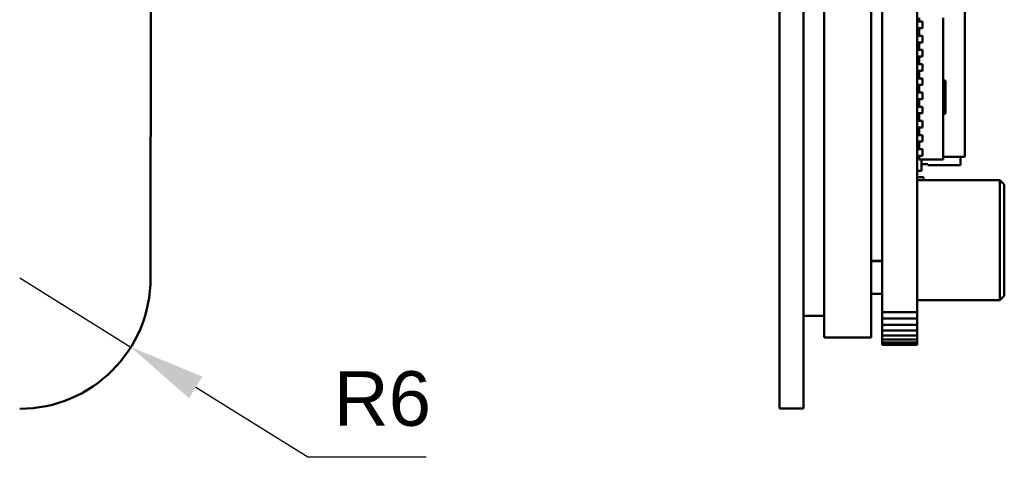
# Model space of a CAD drawing. Header units: millimetres. Extents: x 37 to 347, y 164 to 266.
# Tile 2 of 39: x 149 to 194, y 178 to 198. Entities that reach past the tile are written whole.
import ezdxf

# ---------------------------------------------------------------- set-up
doc = ezdxf.new("R2010")
doc.units = ezdxf.units.MM
doc.header["$LTSCALE"] = 0.75
doc.layers.add('Visible', color=7, linetype='Continuous', lineweight=50)
doc.layers.add('尺寸标注', color=3, linetype='Continuous', lineweight=25)
doc.styles.get("Standard").update_dxf_attribs({"font": 'arial.ttf'})
doc.dimstyles.new('Dim-ISO-25', dxfattribs={"dimtxt": 3.5, "dimasz": 3.5, "dimexe": 2.1, "dimexo": 2.1, "dimgap": 1.4, "dimtad": 1, "dimzin": 12, "dimdsep": 46, "dimtxsty": 'Standard', "dimcen": 0, "dimazin": 3, "dimtp": 0.1, "dimtm": 0.1, "dimtfac": 0.714286, "dimtmove": 0, "dimatfit": 3, "dimfxl": 1, "dimtzin": 12, "dimarcsym": 0})

# ---------------------------------------------------------------- blocks, each defined once
blk = doc.blocks.new('*D15')
at = {"layer": 'Defpoints', "color": 0, "transparency": 16777216}
for p in [(149.042, 185.825), (154.135, 182.653)]:
    blk.add_point(p, dxfattribs=at)
at = {"layer": '尺寸标注', "color": 0, "lineweight": -2, "transparency": 16777216}
for p, q in [((149.042, 185.825), (154.135, 182.653)), ((162.243, 177.603), (157.106, 180.803)), ((167.673, 177.603), (162.243, 177.603))]:
    blk.add_line(p, q, dxfattribs=at)
at = {"layer": '尺寸标注', "color": 0, "transparency": 16777216}
blk.add_solid([(157.414, 181.298), (156.797, 180.308), (154.135, 182.653)], dxfattribs=at)
at = {"layer": '尺寸标注', "color": 0, "transparency": 16777216, "insert": (165.658, 180.279), "char_height": 2.5, "attachment_point": 5, "bg_fill": 2}
blk.add_mtext('R6', dxfattribs=at)

msp = doc.modelspace()

# ---------------------------------------------------------------- linework, layer by layer
at = {"layer": 'Visible', "extrusion": (1, -2e-16, 0)}
for p, q in [((185.906, 237.586), (185.906, 183.086)), ((188.056, 237.586), (188.056, 183.086)), ((188.556, 184.256), (188.556, 236.416)), ((190.157, 236.416), (190.157, 184.256)), ((183.856, 185.836), (183.856, 234.836)), ((184.956, 185.836), (184.956, 234.836)), ((192.352, 191.418), (192.352, 204.498)), ((190.257, 197.566), (190.257, 197.741)), ((191.357, 191.248), (191.357, 197.741)), ((190.157, 197.566), (190.411, 197.566)), ((190.157, 197.266), (190.411, 197.266)), ((190.257, 196.916), (190.257, 197.266)), ((190.411, 197.566), (190.411, 197.266)), ((190.157, 196.916), (190.411, 196.916)), ((190.411, 196.916), (190.411, 196.616)), ((190.157, 196.616), (190.411, 196.616)), ((190.157, 196.266), (190.411, 196.266)), ((190.257, 196.266), (190.257, 196.616)), ((190.411, 196.266), (190.411, 195.966)), ((190.157, 195.966), (190.411, 195.966)), ((190.157, 195.831), (190.207, 195.831)), ((190.207, 195.831), (190.157, 195.831)), ((190.207, 195.631), (190.207, 195.831)), ((190.207, 195.631), (190.207, 195.831)), ((190.257, 195.616), (190.257, 195.966)), ((190.157, 195.616), (190.411, 195.616)), ((190.257, 195.631), (190.207, 195.631)), ((190.257, 195.631), (190.207, 195.631)), ((190.411, 195.616), (190.411, 195.316)), ((190.157, 195.316), (190.411, 195.316)), ((190.157, 194.966), (190.411, 194.966)), ((190.257, 194.966), (190.257, 195.316)), ((190.411, 194.966), (190.411, 194.666)), ((190.157, 194.666), (190.411, 194.666)), ((190.257, 194.316), (190.257, 194.666)), ((191.357, 194.879), (191.44, 194.864)), ((191.457, 194.844), (191.457, 193.367)), ((190.157, 194.316), (190.411, 194.316)), ((190.157, 194.016), (190.411, 194.016)), ((190.257, 193.666), (190.257, 194.016)), ((190.411, 194.316), (190.411, 194.016)), ((190.157, 193.666), (190.411, 193.666)), ((190.411, 193.666), (190.411, 193.366)), ((190.157, 193.366), (190.411, 193.366)), ((190.257, 193.341), (190.173, 193.356)), ((190.257, 193.016), (190.257, 193.366)), ((191.44, 193.347), (191.357, 193.332)), ((190.157, 193.016), (190.411, 193.016)), ((190.157, 192.716), (190.411, 192.716)), ((190.257, 192.366), (190.257, 192.716)), ((190.411, 193.016), (190.411, 192.716)), ((190.257, 192.606), (190.157, 192.606)), ((190.157, 192.366), (190.411, 192.366)), ((190.411, 192.366), (190.411, 192.066)), ((190.157, 192.066), (190.411, 192.066)), ((190.257, 191.716), (190.257, 192.066)), ((190.157, 191.716), (190.411, 191.716)), ((190.157, 191.416), (190.411, 191.416)), ((190.257, 191.248), (190.257, 191.416)), ((190.411, 191.716), (190.411, 191.416)), ((192.352, 191.368), (191.357, 191.368)), ((192.302, 191.368), (191.357, 191.368)), ((192.157, 190.984), (192.157, 191.368)), ((192.352, 191.368), (192.352, 191.396)), ((192.352, 191.368), (192.352, 191.368)), ((190.257, 191.248), (191.357, 191.248)), ((190.357, 191.248), (190.357, 191.034)), ((190.357, 191.034), (190.657, 191.034)), ((190.357, 191.033), (190.357, 191.034)), ((190.357, 191.033), (190.357, 190.833)), ((190.357, 191.032), (190.657, 191.032)), ((190.657, 191.034), (190.657, 190.984)), ((190.657, 190.984), (192.157, 190.984)), ((190.657, 190.982), (190.657, 190.984)), ((192.157, 190.982), (190.657, 190.982)), ((192.157, 190.984), (192.157, 190.982)), ((190.157, 190.733), (190.357, 190.733)), ((190.157, 190.733), (190.357, 190.733)), ((190.172, 190.441), (190.442, 190.441)), ((190.357, 190.733), (190.357, 190.833)), ((190.357, 190.733), (190.357, 190.733)), ((190.357, 190.733), (190.357, 190.733)), ((190.357, 190.733), (190.357, 190.733)), ((190.457, 190.426), (190.457, 190.306)), ((190.157, 190.306), (193.957, 190.306)), ((193.957, 190.306), (193.957, 184.806)), ((194.157, 190.106), (193.957, 190.306)), ((194.157, 190.106), (194.157, 185.006)), ((188.056, 186.598), (188.556, 186.598)), ((188.056, 186.587), (188.556, 186.587)), ((183.856, 179.837), (183.856, 185.836)), ((184.956, 185.836), (184.956, 179.837)), ((188.056, 185.087), (188.556, 185.087)), ((194.157, 185.006), (193.957, 184.806)), ((190.157, 184.806), (193.957, 184.806)), ((184.956, 184.087), (185.906, 184.087)), ((188.556, 183.962), (188.556, 184.256)), ((188.556, 184.256), (190.157, 184.256)), ((190.157, 184.256), (190.157, 183.962)), ((188.556, 183.68), (188.556, 183.962)), ((188.556, 183.962), (190.157, 183.962)), ((188.556, 183.419), (188.556, 183.68)), ((188.556, 183.68), (190.157, 183.68)), ((190.157, 183.962), (190.157, 183.68)), ((190.157, 183.68), (190.157, 183.419)), ((188.556, 183.191), (188.556, 183.419)), ((188.556, 183.419), (190.157, 183.419)), ((188.556, 183.003), (188.556, 183.191)), ((188.556, 183.191), (190.157, 183.191)), ((190.157, 183.419), (190.157, 183.191)), ((190.157, 183.191), (190.157, 183.003)), ((185.906, 183.086), (188.056, 183.086)), ((188.556, 182.864), (188.556, 183.003)), ((188.556, 183.003), (190.157, 183.003)), ((188.556, 182.778), (188.556, 182.864)), ((188.556, 182.864), (190.157, 182.864)), ((188.556, 182.749), (188.556, 182.778)), ((188.556, 182.778), (190.157, 182.778)), ((188.556, 182.749), (190.157, 182.749)), ((190.157, 183.003), (190.157, 182.864)), ((190.157, 182.864), (190.157, 182.778)), ((190.157, 182.778), (190.157, 182.749)), ((184.956, 179.837), (183.856, 179.837))]:
    msp.add_line(p, q, dxfattribs=at)
at = {"layer": 'Visible', "extrusion": (0, 0, -1)}
msp.add_line((155.042, 185.825), (155.049, 234.825), dxfattribs=at)
at = {"layer": 'Visible', "extrusion": (0, 2e-16, -1)}
for centre, radius, start, end in [((-190.337, 195.212), 0.18, 296.3879, 0), ((-190.337, 192.999), 0.18, 5.5364, 63.6121), ((-190.172, 190.426), 0.015, 360, 90), ((-190.442, 190.426), 0.015, 90, 180)]:
    msp.add_arc(centre, radius, start, end, dxfattribs=at)
at = {"layer": 'Visible'}
for centre, start, end in [((191.437, 194.844), 360, 80), ((190.177, 193.375), 206.861, 260), ((191.437, 193.367), 280, 360)]:
    msp.add_arc(centre, 0.02, start, end, dxfattribs=at)
at = {"layer": 'Visible', "extrusion": (0, 0, -1)}
msp.add_arc((-149.042, 185.825), 6, 180.008, 270.008, dxfattribs=at)
at = {"layer": 'Visible'}
for points, knots in [([(190.195, 192.066), (190.194, 192.064), (190.192, 192.063), (190.191, 192.061), (190.179, 192.044), (190.17, 192.028), (190.165, 192.016), (190.16, 192.003), (190.157, 191.994), (190.157, 191.986)], [0.6356523, 0.6356523, 0.6356523, 0.6356523, 0.6544398, 0.6544398, 0.6544398, 0.8208045, 0.8208045, 0.8208045, 0.9802521, 0.9802521, 0.9802521, 0.9802521]), ([(192.302, 191.368), (192.308, 191.368), (192.314, 191.368), (192.326, 191.368), (192.331, 191.368), (192.341, 191.368), (192.345, 191.368), (192.351, 191.368), (192.352, 191.368), (192.352, 191.368)], [-0.007654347, -0.007654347, -0.007654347, -0.007654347, -0.00600777, -0.00600777, -0.004257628, -0.004257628, -0.002306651, -0.002306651, 0, 0, 0, 0])]:
    msp.add_open_spline(points, degree=3, knots=knots, dxfattribs=at)
msp.add_open_spline([(192.352, 191.396), (192.352, 191.399), (192.352, 191.404), (192.352, 191.411), (192.352, 191.416), (192.352, 191.418)], degree=3, dxfattribs=at)

# ---------------------------------------------------------------- next in the draw order: dimensions: what is measured, and where the dimension line sits
at = {"layer": '尺寸标注'}
dim = msp.add_radius_dim(center=(149.042, 185.825), mpoint=(154.135, 182.653), dimstyle='Dim-ISO-25', override={"dimtxt": 2.5, "dimtoh": 1}, dxfattribs=at)
dim.commit()
dim.dimension.update_dxf_attribs({"geometry": '*D15', "text_midpoint": (165.658, 180.279)})

doc.saveas('drawing.dxf')
